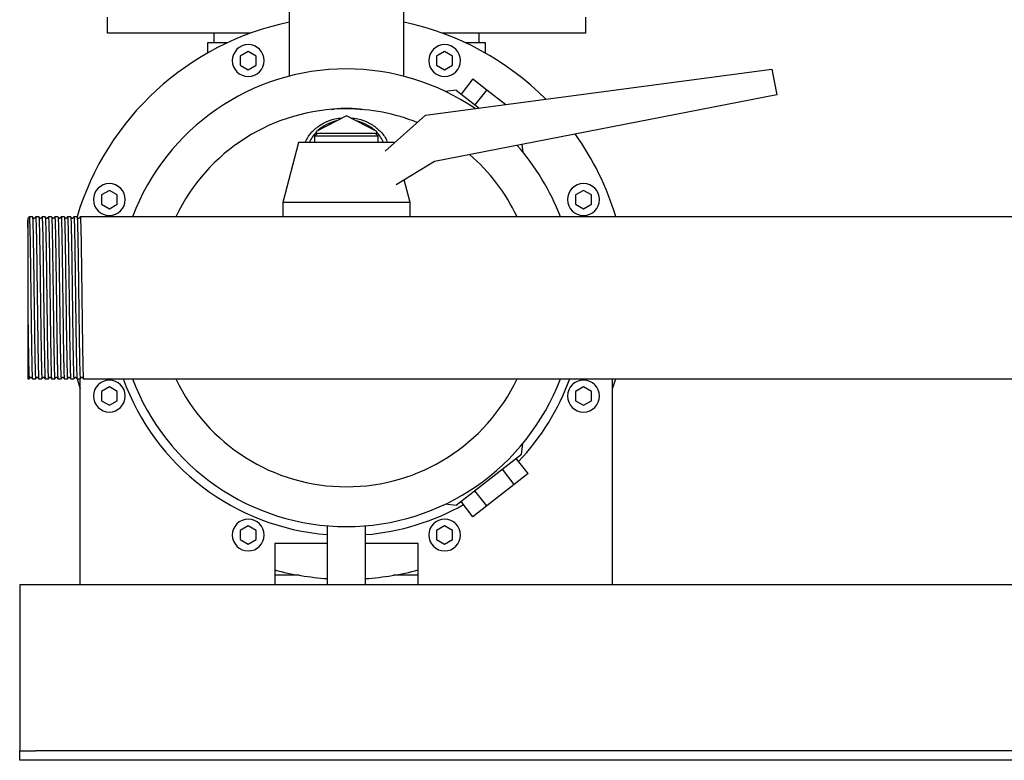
# Model space of a CAD drawing. Header units: millimetres. Extents: x 10 to 1871, y 6 to 886.
# Tile 3 of 8: x 1034 to 1342, y 6 to 239. Entities that reach past the tile are written whole.
import ezdxf

# ---------------------------------------------------------------- set-up
doc = ezdxf.new("R2010")
doc.units = ezdxf.units.MM

msp = doc.modelspace()

# ---------------------------------------------------------------- linework, layer by layer
at = {"color": 7, "linetype": 'Continuous', "lineweight": 25}
for p, q in [((1118.06, 251.37), (1118.06, 220.82)), ((1154.06, 220.82), (1154.06, 251.37)), ((1061.06, 234.37), (1061.06, 239.37)), ((1211.06, 239.37), (1211.06, 234.37)), ((1106.07, 234.37), (1061.06, 234.37)), ((1094.56, 231.37), (1094.56, 234.37)), ((1211.06, 234.37), (1166.04, 234.37)), ((1177.56, 234.37), (1177.56, 231.37)), ((1092.56, 228.15), (1092.56, 231.37)), ((1092.56, 231.37), (1095.56, 231.37)), ((1095.56, 231.37), (1098.8, 231.37)), ((1105.25, 228.62), (1102.75, 227.18)), ((1107.75, 227.18), (1105.25, 228.62)), ((1166.86, 228.62), (1164.36, 227.18)), ((1169.36, 227.18), (1166.86, 228.62)), ((1173.31, 231.37), (1176.56, 231.37)), ((1176.56, 231.37), (1179.56, 231.37)), ((1179.56, 231.37), (1179.56, 228.15)), ((1102.75, 227.18), (1102.75, 224.29)), ((1107.75, 224.29), (1107.75, 227.18)), ((1164.36, 227.18), (1164.36, 224.29)), ((1169.36, 224.29), (1169.36, 227.18)), ((1102.75, 224.29), (1105.25, 222.85)), ((1105.25, 222.85), (1107.75, 224.29)), ((1160.89, 208.61), (1269.5, 223.02)), ((1164.36, 224.29), (1166.86, 222.85)), ((1166.86, 222.85), (1169.36, 224.29)), ((1269.5, 223.02), (1271.06, 215.02)), ((1175.74, 219.98), (1172.05, 215.25)), ((1175.74, 219.98), (1180.06, 216.6)), ((1170.45, 216.5), (1167.04, 216.08)), ((1170.45, 216.5), (1177.7, 210.84)), ((1180.06, 216.6), (1176.37, 211.87)), ((1180.06, 216.6), (1186.03, 211.94)), ((1271.06, 215.02), (1163.7, 194.15)), ((1136.06, 208.46), (1126.56, 203.53)), ((1145.56, 203.53), (1136.06, 208.46)), ((1148.17, 197.37), (1160.89, 208.61)), ((1127.06, 203.02), (1126.06, 202.02)), ((1126.06, 202.02), (1126.06, 200.02)), ((1136.06, 202.02), (1126.06, 202.02)), ((1126.56, 203.53), (1126.56, 202.52)), ((1127.06, 203.02), (1136.06, 203.02)), ((1136.06, 203.02), (1145.06, 203.02)), ((1146.06, 202.02), (1136.06, 202.02)), ((1146.06, 202.02), (1145.06, 203.02)), ((1145.56, 202.52), (1145.56, 203.53)), ((1146.06, 200.02), (1146.06, 202.02)), ((1121.06, 200.02), (1116.06, 181.27)), ((1136.06, 200.02), (1121.06, 200.02)), ((1151.06, 200.02), (1136.06, 200.02)), ((1151.06, 200.02), (1151.06, 200.02)), ((1191.06, 199.47), (1191.35, 197.08)), ((1163.7, 194.15), (1151.66, 186.78)), ((1156.06, 181.27), (1154.17, 188.32)), ((1061.68, 185.06), (1059.18, 183.62)), ((1059.18, 183.62), (1059.18, 180.73)), ((1064.18, 183.62), (1061.68, 185.06)), ((1064.18, 180.73), (1064.18, 183.62)), ((1210.43, 185.06), (1207.93, 183.62)), ((1207.93, 183.62), (1207.93, 180.73)), ((1212.93, 183.62), (1210.43, 185.06)), ((1212.93, 180.73), (1212.93, 183.62)), ((1059.18, 180.73), (1061.68, 179.29)), ((1061.68, 179.29), (1064.18, 180.73)), ((1116.06, 181.27), (1116.06, 176.77)), ((1136.06, 181.27), (1116.06, 181.27)), ((1156.06, 181.27), (1136.06, 181.27)), ((1156.06, 176.77), (1156.06, 181.27)), ((1207.93, 180.73), (1210.43, 179.29)), ((1210.43, 179.29), (1212.93, 180.73)), ((1037.56, 176.76), (1036.56, 176.77)), ((1039.56, 176.76), (1038.56, 176.77)), ((1041.56, 176.76), (1040.56, 176.77)), ((1043.56, 176.76), (1042.56, 176.77)), ((1045.56, 176.76), (1044.56, 176.77)), ((1047.56, 176.76), (1046.56, 176.77)), ((1049.56, 176.76), (1048.56, 176.77)), ((1051.55, 176.77), (1050.56, 176.77)), ((1053.55, 176.77), (1052.55, 176.76)), ((1054.56, 176.77), (1053.55, 176.77)), ((1429.71, 176.77), (1054.56, 176.77)), ((1036.06, 151.25), (1036.06, 125.97)), ((1036.06, 125.97), (1036.55, 125.97)), ((1037.56, 125.97), (1038.55, 125.97)), ((1039.56, 125.97), (1040.55, 125.97)), ((1041.56, 125.97), (1042.55, 125.97)), ((1043.56, 125.97), (1044.55, 125.97)), ((1045.56, 125.97), (1046.55, 125.97)), ((1047.56, 125.97), (1048.56, 125.97)), ((1049.56, 125.97), (1050.56, 125.97)), ((1051.55, 125.97), (1052.56, 122.8)), ((1051.56, 125.97), (1052.56, 125.97)), ((1052.56, 61.37), (1052.56, 125.98)), ((1053.56, 125.97), (1826.06, 125.97)), ((1219.56, 122.8), (1220.57, 125.97)), ((1219.56, 61.37), (1219.56, 125.97)), ((1061.68, 123.45), (1059.18, 122)), ((1059.18, 122), (1059.18, 119.12)), ((1064.18, 122), (1061.68, 123.45)), ((1064.18, 119.12), (1064.18, 122)), ((1210.43, 123.45), (1207.93, 122)), ((1207.93, 122), (1207.93, 119.12)), ((1212.93, 122), (1210.43, 123.45)), ((1212.93, 119.12), (1212.93, 122)), ((1059.18, 119.12), (1061.68, 117.67)), ((1061.68, 117.67), (1064.18, 119.12)), ((1207.93, 119.12), (1210.43, 117.67)), ((1210.43, 117.67), (1212.93, 119.12)), ((1190.94, 102.24), (1191.35, 105.65)), ((1190.94, 102.24), (1170.45, 86.23)), ((1193.03, 96.26), (1189.34, 100.99)), ((1188.71, 92.88), (1185.01, 97.61)), ((1193.03, 96.26), (1188.71, 92.88)), ((1188.71, 92.88), (1180.06, 86.13)), ((1180.06, 86.13), (1176.37, 90.86)), ((1170.45, 86.23), (1167.04, 86.65)), ((1175.74, 82.75), (1172.05, 87.48)), ((1180.06, 86.13), (1175.74, 82.75)), ((1105.25, 79.88), (1102.75, 78.44)), ((1102.75, 78.44), (1102.75, 75.55)), ((1107.75, 78.44), (1105.25, 79.88)), ((1107.75, 75.55), (1107.75, 78.44)), ((1130.06, 79.87), (1130.06, 61.37)), ((1142.06, 61.37), (1142.06, 79.87)), ((1166.86, 79.88), (1164.36, 78.44)), ((1164.36, 78.44), (1164.36, 75.55)), ((1169.36, 78.44), (1166.86, 79.88)), ((1169.36, 75.55), (1169.36, 78.44)), ((1102.75, 75.55), (1105.25, 74.11)), ((1105.25, 74.11), (1107.75, 75.55)), ((1130.06, 74.37), (1113.56, 74.37)), ((1113.56, 74.37), (1113.56, 61.37)), ((1158.56, 74.37), (1142.06, 74.37)), ((1158.56, 61.37), (1158.56, 74.37)), ((1164.36, 75.55), (1166.86, 74.11)), ((1166.86, 74.11), (1169.36, 75.55)), ((1121.25, 64.37), (1113.56, 64.37)), ((1158.56, 64.37), (1150.86, 64.37)), ((1052.56, 61.37), (1033.56, 61.37)), ((1033.56, 61.37), (1033.56, 56.37)), ((1113.56, 61.37), (1052.56, 61.37)), ((1130.06, 61.37), (1113.56, 61.37)), ((1136.06, 61.37), (1130.06, 61.37)), ((1142.06, 61.37), (1136.06, 61.37)), ((1158.56, 61.37), (1142.06, 61.37)), ((1219.56, 61.37), (1158.56, 61.37)), ((1352.56, 61.37), (1219.56, 61.37)), ((1033.56, 56.37), (1033.56, 11.37)), ((1033.56, 11.37), (1033.56, 9.37)), ((1033.56, 6.37), (1033.56, 9.37)), ((1033.56, 9.37), (1038.56, 9.37)), ((1833.56, 9.37), (1038.56, 9.37)), ((1038.56, 6.37), (1033.56, 6.37)), ((1833.56, 6.37), (1038.56, 6.37))]:
    msp.add_line(p, q, dxfattribs=at)
for centre, radius, start, end in [((1136.07, 151.37), 88.25, 101.779, 163.2747), ((1136.06, 151.37), 88.25, 44.8556, 78.231), ((1105.25, 225.74), 5, 90, 270), ((1105.25, 225.74), 5, 270, 90), ((1166.86, 225.74), 5, 90, 270), ((1166.86, 225.74), 5, 270, 90), ((1136.06, 151.37), 71.75, 90, 159.2674), ((1136.06, 151.37), 71.75, 55.7432, 90), ((1136.06, 151.37), 59.25, 90, 154.6154), ((1136.06, 151.37), 59.25, 67.9775, 90), ((1135.77, 194.28), 12.88, 102.5938, 132.2575), ((1136.34, 194.28), 12.88, 47.7425, 77.4062), ((1134.62, 195.57), 11.15, 136.3275, 156.4956), ((1137.49, 195.57), 11.15, 23.5044, 43.6725), ((1136.06, 151.37), 88.25, 16.7274, 35.589), ((1136.06, 151.37), 71.75, 20.7326, 41.7835), ((1136.06, 151.37), 59.25, 25.3846, 49.2993), ((1061.68, 182.17), 5, 90, 270), ((1061.68, 182.17), 5, 270, 90), ((1210.43, 182.17), 5, 90, 270), ((1210.43, 182.17), 5, 270, 90), ((1061.68, 120.56), 5, 90, 270), ((1061.68, 120.56), 5, 270, 90), ((1136.06, 151.37), 74.5, 199.9341, 265.3806), ((1136.06, 151.37), 71.75, 200.7326, 270), ((1136.06, 151.37), 59.25, 205.3846, 270), ((1136.06, 151.37), 59.25, 270, 334.6154), ((1136.06, 151.37), 71.75, 270, 339.2674), ((1136.06, 151.37), 74.5, 316.4672, 340.0659), ((1210.43, 120.56), 5, 90, 270), ((1210.43, 120.56), 5, 270, 90), ((1136.06, 151.37), 74.5, 274.6194, 299.5328), ((1105.25, 76.99), 5, 90, 270), ((1105.25, 76.99), 5, 270, 90), ((1166.86, 76.99), 5, 90, 270), ((1166.86, 76.99), 5, 270, 90), ((1136.06, 151.37), 88.25, 255.2289, 266.1015), ((1136.06, 151.37), 88.25, 273.8985, 284.7711)]:
    msp.add_arc(centre, radius, start, end, dxfattribs=at)
for points, knots in [([(1131.26, 210.42), (1132.84, 210.7), (1134.45, 210.85), (1137.66, 210.85), (1139.27, 210.7), (1140.86, 210.42)], [0, 0, 0, 0, 0.5, 0.5, 1, 1, 1, 1]), ([(1123.18, 200.02), (1123.41, 200.58), (1124.06, 202.16), (1126.08, 204.36), (1128.98, 206.36), (1131.98, 207.56), (1133.97, 207.72), (1134.75, 207.78)], [0, 0, 0, 0, 0.130523, 0.369658, 0.608909, 0.847887, 1, 1, 1, 1]), ([(1137.36, 207.78), (1138.14, 207.72), (1140.13, 207.56), (1143.13, 206.36), (1146.03, 204.36), (1148.05, 202.17), (1148.7, 200.58), (1148.93, 200.02)], [0, 0, 0, 0, 0.152384, 0.391491, 0.630505, 0.869028, 1, 1, 1, 1]), ([(1036.06, 173.31), (1036.08, 174.07), (1036.13, 175.58), (1036.18, 176.41), (1036.21, 176.26), (1036.21, 176.32)], [0, 0, 0, 0, 0.466861, 0.931559, 1, 1, 1, 1]), ([(1036.06, 176.22), (1036.06, 176.18), (1036.06, 176.11), (1036.06, 175.54), (1036.06, 174.65), (1036.06, 173.75), (1036.06, 173.31)], [0, 0, 0, 0, 0.224868, 0.483345, 0.740483, 1, 1, 1, 1]), ([(1036.55, 176.76), (1036.49, 176.69), (1036.38, 176.54), (1036.27, 176.39), (1036.21, 176.32)], [0, 0, 0, 0, 0.5, 1, 1, 1, 1]), ([(1036.55, 176.76), (1036.55, 176.74), (1036.58, 176.93), (1036.62, 176.37), (1036.68, 175), (1036.75, 172.61), (1036.81, 169.44), (1036.87, 165.57), (1036.93, 161.15), (1036.99, 156.35), (1037.04, 153.04), (1037.06, 151.37)], [0, 0, 0, 0, 0.010034, 0.133252, 0.257909, 0.381604, 0.504404, 0.628964, 0.753042, 0.875633, 1, 1, 1, 1]), ([(1037.9, 176.32), (1037.84, 176.39), (1037.73, 176.54), (1037.62, 176.69), (1037.56, 176.76)], [0, 0, 0, 0, 0.5, 1, 1, 1, 1]), ([(1037.56, 176.76), (1037.58, 176.64), (1037.62, 176.45), (1037.68, 174.97), (1037.74, 172.62), (1037.8, 169.44), (1037.87, 165.57), (1037.93, 161.15), (1037.99, 156.35), (1038.03, 153.04), (1038.05, 151.37)], [0, 0, 0, 0, 0.115499, 0.24271, 0.368937, 0.494253, 0.621365, 0.747984, 0.873086, 1, 1, 1, 1]), ([(1038.21, 176.32), (1038.16, 176.28), (1038.06, 176.2), (1037.95, 176.28), (1037.9, 176.32)], [0, 0, 0, 0, 0.5000003, 1, 1, 1, 1]), ([(1038.55, 176.76), (1038.49, 176.69), (1038.38, 176.54), (1038.27, 176.39), (1038.21, 176.32)], [0, 0, 0, 0, 0.5, 1, 1, 1, 1]), ([(1038.55, 176.76), (1038.55, 176.74), (1038.58, 176.93), (1038.62, 176.37), (1038.68, 175), (1038.75, 172.61), (1038.81, 169.44), (1038.87, 165.57), (1038.93, 161.15), (1038.99, 156.35), (1039.04, 153.04), (1039.06, 151.37)], [0, 0, 0, 0, 0.010039, 0.133256, 0.257913, 0.381607, 0.504407, 0.628966, 0.753043, 0.875634, 1, 1, 1, 1]), ([(1039.9, 176.32), (1039.84, 176.39), (1039.73, 176.54), (1039.62, 176.69), (1039.56, 176.76)], [0, 0, 0, 0, 0.5, 1, 1, 1, 1]), ([(1039.56, 176.76), (1039.58, 176.64), (1039.62, 176.45), (1039.68, 174.97), (1039.74, 172.62), (1039.8, 169.44), (1039.87, 165.57), (1039.93, 161.15), (1039.99, 156.35), (1040.03, 153.04), (1040.05, 151.37)], [0, 0, 0, 0, 0.115492, 0.242704, 0.368933, 0.494249, 0.621362, 0.747982, 0.873085, 1, 1, 1, 1]), ([(1040.21, 176.32), (1040.16, 176.28), (1040.06, 176.2), (1039.95, 176.28), (1039.9, 176.32)], [0, 0, 0, 0, 0.5, 1, 1, 1, 1]), ([(1040.55, 176.76), (1040.49, 176.69), (1040.38, 176.54), (1040.27, 176.39), (1040.21, 176.32)], [0, 0, 0, 0, 0.5, 1, 1, 1, 1]), ([(1040.55, 176.76), (1040.55, 176.74), (1040.58, 176.93), (1040.62, 176.37), (1040.68, 175), (1040.75, 172.61), (1040.81, 169.44), (1040.87, 165.57), (1040.93, 161.15), (1040.99, 156.35), (1041.04, 153.04), (1041.06, 151.37)], [0, 0, 0, 0, 0.010054, 0.13327, 0.257924, 0.381616, 0.504414, 0.628972, 0.753047, 0.875636, 1, 1, 1, 1]), ([(1041.9, 176.32), (1041.84, 176.39), (1041.73, 176.54), (1041.62, 176.69), (1041.56, 176.76)], [0, 0, 0, 0, 0.5, 1, 1, 1, 1]), ([(1041.56, 176.76), (1041.58, 176.64), (1041.62, 176.45), (1041.68, 174.97), (1041.74, 172.62), (1041.8, 169.44), (1041.87, 165.57), (1041.93, 161.15), (1041.99, 156.35), (1042.03, 153.04), (1042.05, 151.37)], [0, 0, 0, 0, 0.1154783, 0.2426917, 0.3689225, 0.4942413, 0.6213558, 0.7479778, 0.873083, 1, 1, 1, 1]), ([(1042.21, 176.32), (1042.16, 176.28), (1042.06, 176.2), (1041.95, 176.28), (1041.9, 176.32)], [0, 0, 0, 0, 0.5000002, 1, 1, 1, 1]), ([(1042.55, 176.76), (1042.5, 176.69), (1042.38, 176.54), (1042.27, 176.39), (1042.21, 176.32)], [0, 0, 0, 0, 0.5, 1, 1, 1, 1]), ([(1042.55, 176.76), (1042.55, 176.74), (1042.58, 176.93), (1042.62, 176.37), (1042.68, 175), (1042.75, 172.61), (1042.81, 169.44), (1042.87, 165.57), (1042.93, 161.15), (1042.99, 156.35), (1043.04, 153.04), (1043.06, 151.37)], [0, 0, 0, 0, 0.010016, 0.133237, 0.257896, 0.381593, 0.504395, 0.628958, 0.753038, 0.875631, 1, 1, 1, 1]), ([(1043.9, 176.32), (1043.84, 176.39), (1043.73, 176.54), (1043.62, 176.69), (1043.56, 176.76)], [0, 0, 0, 0, 0.5, 1, 1, 1, 1]), ([(1043.56, 176.76), (1043.58, 176.64), (1043.62, 176.45), (1043.68, 174.97), (1043.74, 172.62), (1043.8, 169.44), (1043.87, 165.57), (1043.93, 161.15), (1043.99, 156.35), (1044.03, 153.04), (1044.05, 151.37)], [0, 0, 0, 0, 0.115506, 0.242716, 0.368943, 0.494257, 0.621368, 0.747986, 0.873087, 1, 1, 1, 1]), ([(1044.21, 176.32), (1044.16, 176.28), (1044.06, 176.2), (1043.95, 176.28), (1043.9, 176.32)], [0, 0, 0, 0, 0.5, 1, 1, 1, 1]), ([(1044.55, 176.76), (1044.49, 176.69), (1044.38, 176.54), (1044.27, 176.39), (1044.21, 176.32)], [0, 0, 0, 0, 0.5, 1, 1, 1, 1]), ([(1044.55, 176.76), (1044.55, 176.74), (1044.58, 176.93), (1044.62, 176.37), (1044.68, 175), (1044.75, 172.61), (1044.81, 169.44), (1044.87, 165.57), (1044.93, 161.15), (1044.99, 156.35), (1045.04, 153.04), (1045.06, 151.37)], [0, 0, 0, 0, 0.010033, 0.133252, 0.257909, 0.381603, 0.504404, 0.628964, 0.753042, 0.875633, 1, 1, 1, 1]), ([(1045.9, 176.32), (1045.84, 176.39), (1045.73, 176.54), (1045.62, 176.69), (1045.56, 176.76)], [0, 0, 0, 0, 0.5, 1, 1, 1, 1]), ([(1045.56, 176.76), (1045.58, 176.64), (1045.62, 176.45), (1045.68, 174.97), (1045.74, 172.62), (1045.8, 169.44), (1045.87, 165.57), (1045.93, 161.15), (1045.99, 156.35), (1046.03, 153.04), (1046.05, 151.37)], [0, 0, 0, 0, 0.115499, 0.242709, 0.368937, 0.494253, 0.621365, 0.747984, 0.873086, 1, 1, 1, 1]), ([(1046.21, 176.32), (1046.16, 176.28), (1046.06, 176.2), (1045.95, 176.28), (1045.9, 176.32)], [0, 0, 0, 0, 0.5000001, 1, 1, 1, 1]), ([(1046.55, 176.76), (1046.49, 176.69), (1046.38, 176.54), (1046.27, 176.39), (1046.21, 176.32)], [0, 0, 0, 0, 0.5, 1, 1, 1, 1]), ([(1046.55, 176.76), (1046.55, 176.74), (1046.58, 176.93), (1046.62, 176.37), (1046.68, 175), (1046.75, 172.61), (1046.81, 169.44), (1046.87, 165.57), (1046.93, 161.15), (1046.99, 156.35), (1047.04, 153.04), (1047.06, 151.37)], [0, 0, 0, 0, 0.010038, 0.133256, 0.257912, 0.381606, 0.504406, 0.628966, 0.753043, 0.875634, 1, 1, 1, 1]), ([(1047.9, 176.32), (1047.84, 176.39), (1047.73, 176.54), (1047.62, 176.69), (1047.56, 176.76)], [0, 0, 0, 0, 0.5, 1, 1, 1, 1]), ([(1047.56, 176.76), (1047.58, 176.64), (1047.62, 176.45), (1047.68, 174.97), (1047.74, 172.62), (1047.8, 169.44), (1047.87, 165.57), (1047.93, 161.15), (1047.99, 156.35), (1048.03, 153.04), (1048.05, 151.37)], [0, 0, 0, 0, 0.115489, 0.242701, 0.368931, 0.494248, 0.621361, 0.747981, 0.873085, 1, 1, 1, 1]), ([(1048.21, 176.32), (1048.16, 176.28), (1048.06, 176.2), (1047.95, 176.28), (1047.9, 176.32)], [0, 0, 0, 0, 0.5, 1, 1, 1, 1]), ([(1048.55, 176.76), (1048.49, 176.69), (1048.38, 176.54), (1048.27, 176.39), (1048.21, 176.32)], [0, 0, 0, 0, 0.5, 1, 1, 1, 1]), ([(1048.55, 176.76), (1048.55, 176.74), (1048.58, 176.93), (1048.62, 176.37), (1048.68, 175), (1048.75, 172.61), (1048.81, 169.44), (1048.87, 165.57), (1048.93, 161.15), (1048.99, 156.35), (1049.04, 153.04), (1049.06, 151.37)], [0, 0, 0, 0, 0.010053, 0.133269, 0.257923, 0.381615, 0.504414, 0.628971, 0.753047, 0.875636, 1, 1, 1, 1]), ([(1049.9, 176.32), (1049.84, 176.39), (1049.73, 176.54), (1049.62, 176.69), (1049.56, 176.76)], [0, 0, 0, 0, 0.5, 1, 1, 1, 1]), ([(1049.56, 176.76), (1049.58, 176.64), (1049.62, 176.45), (1049.68, 174.97), (1049.74, 172.62), (1049.8, 169.44), (1049.87, 165.57), (1049.93, 161.15), (1049.99, 156.35), (1050.03, 153.04), (1050.05, 151.37)], [0, 0, 0, 0, 0.1155194, 0.2427269, 0.3689519, 0.4942649, 0.6213734, 0.7479896, 0.8730889, 1, 1, 1, 1]), ([(1050.21, 176.32), (1050.16, 176.28), (1050.06, 176.2), (1049.95, 176.28), (1049.9, 176.32)], [0, 0, 0, 0, 0.5, 1, 1, 1, 1]), ([(1050.55, 176.76), (1050.5, 176.69), (1050.38, 176.54), (1050.27, 176.39), (1050.21, 176.32)], [0, 0, 0, 0, 0.5, 1, 1, 1, 1]), ([(1050.55, 176.76), (1050.55, 176.74), (1050.58, 176.93), (1050.62, 176.37), (1050.68, 175), (1050.75, 172.61), (1050.81, 169.44), (1050.87, 165.57), (1050.93, 161.15), (1050.99, 156.35), (1051.04, 153.04), (1051.06, 151.37)], [0, 0, 0, 0, 0.010015, 0.133236, 0.257895, 0.381592, 0.504395, 0.628957, 0.753037, 0.875631, 1, 1, 1, 1]), ([(1051.9, 176.32), (1051.84, 176.39), (1051.73, 176.54), (1051.62, 176.69), (1051.56, 176.76)], [0, 0, 0, 0, 0.5, 1, 1, 1, 1]), ([(1051.56, 176.76), (1051.58, 176.64), (1051.62, 176.45), (1051.68, 174.97), (1051.74, 172.62), (1051.8, 169.44), (1051.87, 165.57), (1051.93, 161.15), (1051.99, 156.35), (1052.03, 153.04), (1052.05, 151.37)], [0, 0, 0, 0, 0.1155039, 0.2427136, 0.3689408, 0.494256, 0.6213667, 0.7479851, 0.8730866, 1, 1, 1, 1]), ([(1052.21, 176.32), (1052.16, 176.28), (1052.06, 176.2), (1051.95, 176.28), (1051.9, 176.32)], [0, 0, 0, 0, 0.5, 1, 1, 1, 1]), ([(1052.55, 176.76), (1052.49, 176.69), (1052.38, 176.54), (1052.27, 176.39), (1052.21, 176.32)], [0, 0, 0, 0, 0.5, 1, 1, 1, 1]), ([(1052.55, 176.76), (1052.55, 176.74), (1052.58, 176.93), (1052.62, 176.37), (1052.68, 175), (1052.75, 172.61), (1052.81, 169.44), (1052.87, 165.57), (1052.93, 161.15), (1052.99, 156.35), (1053.04, 153.04), (1053.06, 151.37)], [0, 0, 0, 0, 0.010032, 0.133251, 0.257908, 0.381603, 0.504404, 0.628964, 0.753042, 0.875633, 1, 1, 1, 1]), ([(1036.06, 173.31), (1036.06, 173.23), (1036.06, 173.08), (1036.06, 172.84), (1036.06, 172.59), (1036.06, 172.34), (1036.06, 172.08), (1036.06, 171.81), (1036.06, 171.32), (1036.06, 170.54), (1036.06, 169.47), (1036.06, 168.25), (1036.06, 166.81), (1036.06, 165.39), (1036.06, 163.93), (1036.06, 162.65), (1036.06, 161.12), (1036.06, 159.58), (1036.06, 158.39), (1036.06, 157.6), (1036.06, 157.2), (1036.06, 156.73), (1036.06, 156.17), (1036.06, 155.55), (1036.06, 154.84), (1036.06, 154.05), (1036.06, 153.19), (1036.06, 152.25), (1036.06, 151.59), (1036.06, 151.25)], [0, 0, 0, 0, 0.018134, 0.036183, 0.054142, 0.07201, 0.089783, 0.107459, 0.125036, 0.184557, 0.249975, 0.305819, 0.374917, 0.462262, 0.499826, 0.56658, 0.624795, 0.686793, 0.749784, 0.762323, 0.777597, 0.795623, 0.816416, 0.839994, 0.866371, 0.895558, 0.927561, 0.962379, 1, 1, 1, 1]), ([(1037.06, 151.37), (1037.08, 149.69), (1037.1, 148.01), (1037.13, 145.57), (1037.14, 144.77), (1037.16, 143.59), (1037.16, 143.21), (1037.17, 142.43), (1037.18, 142.05), (1037.2, 140.14), (1037.22, 138.65), (1037.27, 135.87), (1037.29, 134.56), (1037.32, 132.8), (1037.33, 132.24), (1037.35, 131.2), (1037.36, 130.71), (1037.39, 129.34), (1037.41, 128.55), (1037.45, 127.26), (1037.47, 126.77), (1037.52, 126.13), (1037.54, 125.97), (1037.56, 125.97)], [0, 0, 0, 0, 0.125, 0.125, 0.1875, 0.1875, 0.21875, 0.21875, 0.25, 0.25, 0.375, 0.375, 0.5, 0.5, 0.5625, 0.5625, 0.625, 0.625, 0.75, 0.75, 0.875, 0.875, 1, 1, 1, 1]), ([(1038.05, 151.37), (1038.08, 149.7), (1038.12, 146.38), (1038.18, 141.59), (1038.24, 137.16), (1038.31, 133.29), (1038.37, 130.12), (1038.43, 127.73), (1038.49, 126.36), (1038.54, 125.8), (1038.56, 125.99), (1038.56, 125.97)], [0, 0, 0, 0, 0.1243661, 0.2469568, 0.3710339, 0.4955935, 0.6183935, 0.7420872, 0.8667438, 0.9899616, 1, 1, 1, 1]), ([(1039.06, 151.37), (1039.08, 149.69), (1039.1, 148.01), (1039.13, 145.57), (1039.14, 144.77), (1039.16, 143.59), (1039.16, 143.21), (1039.17, 142.43), (1039.18, 142.05), (1039.2, 140.14), (1039.22, 138.65), (1039.27, 135.87), (1039.29, 134.56), (1039.32, 132.8), (1039.33, 132.24), (1039.35, 131.2), (1039.36, 130.71), (1039.39, 129.34), (1039.41, 128.55), (1039.45, 127.26), (1039.47, 126.77), (1039.52, 126.13), (1039.54, 125.97), (1039.56, 125.97)], [0, 0, 0, 0, 0.125, 0.125, 0.1875, 0.1875, 0.21875, 0.21875, 0.25, 0.25, 0.375, 0.375, 0.5, 0.5, 0.5625, 0.5625, 0.625, 0.625, 0.75, 0.75, 0.875, 0.875, 1, 1, 1, 1]), ([(1040.05, 151.37), (1040.08, 149.7), (1040.12, 146.38), (1040.18, 141.59), (1040.24, 137.16), (1040.31, 133.29), (1040.37, 130.12), (1040.43, 127.73), (1040.49, 126.36), (1040.54, 125.8), (1040.56, 125.99), (1040.56, 125.97)], [0, 0, 0, 0, 0.124364, 0.246953, 0.371028, 0.495586, 0.618384, 0.742076, 0.866731, 0.989947, 1, 1, 1, 1]), ([(1041.06, 151.37), (1041.08, 149.69), (1041.1, 148.01), (1041.13, 145.57), (1041.14, 144.77), (1041.16, 143.59), (1041.16, 143.21), (1041.17, 142.43), (1041.18, 142.05), (1041.2, 140.14), (1041.22, 138.65), (1041.27, 135.87), (1041.29, 134.56), (1041.32, 132.8), (1041.33, 132.24), (1041.35, 131.2), (1041.36, 130.71), (1041.39, 129.34), (1041.41, 128.55), (1041.45, 127.26), (1041.47, 126.77), (1041.52, 126.13), (1041.54, 125.97), (1041.56, 125.97)], [0, 0, 0, 0, 0.125, 0.125, 0.1875, 0.1875, 0.21875, 0.21875, 0.25, 0.25, 0.375, 0.375, 0.5, 0.5, 0.5625, 0.5625, 0.625, 0.625, 0.75, 0.75, 0.875, 0.875, 1, 1, 1, 1]), ([(1042.05, 151.37), (1042.08, 149.7), (1042.12, 146.38), (1042.18, 141.59), (1042.24, 137.16), (1042.31, 133.29), (1042.37, 130.12), (1042.43, 127.73), (1042.49, 126.36), (1042.54, 125.8), (1042.56, 125.99), (1042.56, 125.97)], [0, 0, 0, 0, 0.124368, 0.246961, 0.371041, 0.495602, 0.618405, 0.742101, 0.866759, 0.989979, 1, 1, 1, 1]), ([(1043.06, 151.37), (1043.08, 149.69), (1043.1, 148.01), (1043.13, 145.57), (1043.14, 144.77), (1043.16, 143.59), (1043.16, 143.21), (1043.17, 142.43), (1043.18, 142.05), (1043.2, 140.14), (1043.22, 138.65), (1043.27, 135.87), (1043.29, 134.56), (1043.32, 132.8), (1043.33, 132.24), (1043.35, 131.2), (1043.36, 130.71), (1043.39, 129.34), (1043.41, 128.55), (1043.45, 127.26), (1043.47, 126.77), (1043.52, 126.13), (1043.54, 125.97), (1043.56, 125.97)], [0, 0, 0, 0, 0.125, 0.125, 0.1875, 0.1875, 0.21875, 0.21875, 0.25, 0.25, 0.375, 0.375, 0.5, 0.5, 0.5625, 0.5625, 0.625, 0.625, 0.75, 0.75, 0.875, 0.875, 1, 1, 1, 1]), ([(1044.05, 151.37), (1044.08, 149.7), (1044.12, 146.38), (1044.18, 141.59), (1044.24, 137.16), (1044.31, 133.29), (1044.37, 130.12), (1044.43, 127.73), (1044.49, 126.36), (1044.54, 125.8), (1044.56, 125.99), (1044.56, 125.97)], [0, 0, 0, 0, 0.124366, 0.246957, 0.371035, 0.495595, 0.618395, 0.742089, 0.866746, 0.989964, 1, 1, 1, 1]), ([(1045.06, 151.37), (1045.08, 149.69), (1045.1, 148.01), (1045.13, 145.57), (1045.14, 144.77), (1045.16, 143.59), (1045.16, 143.21), (1045.17, 142.43), (1045.18, 142.05), (1045.2, 140.14), (1045.22, 138.65), (1045.27, 135.87), (1045.29, 134.56), (1045.32, 132.8), (1045.33, 132.24), (1045.35, 131.2), (1045.36, 130.71), (1045.39, 129.34), (1045.41, 128.55), (1045.45, 127.26), (1045.47, 126.77), (1045.52, 126.13), (1045.54, 125.97), (1045.56, 125.97)], [0, 0, 0, 0, 0.125, 0.125, 0.1875, 0.1875, 0.21875, 0.21875, 0.25, 0.25, 0.375, 0.375, 0.5, 0.5, 0.5625, 0.5625, 0.625, 0.625, 0.75, 0.75, 0.875, 0.875, 1, 1, 1, 1]), ([(1046.05, 151.37), (1046.08, 149.7), (1046.12, 146.38), (1046.18, 141.59), (1046.24, 137.16), (1046.31, 133.29), (1046.37, 130.12), (1046.43, 127.73), (1046.49, 126.36), (1046.54, 125.8), (1046.56, 125.99), (1046.56, 126.01)], [0, 0, 0, 0, 0.1243659, 0.2469563, 0.3710331, 0.4955925, 0.6183922, 0.7420857, 0.866742, 0.9899596, 1, 1, 1, 1]), ([(1047.06, 151.37), (1047.08, 149.69), (1047.1, 148.01), (1047.13, 145.57), (1047.14, 144.77), (1047.16, 143.59), (1047.16, 143.21), (1047.17, 142.43), (1047.18, 142.05), (1047.2, 140.14), (1047.22, 138.65), (1047.27, 135.87), (1047.29, 134.56), (1047.32, 132.8), (1047.33, 132.24), (1047.35, 131.2), (1047.36, 130.71), (1047.39, 129.34), (1047.41, 128.55), (1047.45, 127.26), (1047.47, 126.77), (1047.52, 126.13), (1047.54, 125.97), (1047.56, 125.97)], [0, 0, 0, 0, 0.125, 0.125, 0.1875, 0.1875, 0.21875, 0.21875, 0.25, 0.25, 0.375, 0.375, 0.5, 0.5, 0.5625, 0.5625, 0.625, 0.625, 0.75, 0.75, 0.875, 0.875, 1, 1, 1, 1]), ([(1048.05, 151.37), (1048.08, 149.7), (1048.12, 146.38), (1048.18, 141.59), (1048.24, 137.16), (1048.31, 133.29), (1048.37, 130.12), (1048.43, 127.73), (1048.49, 126.36), (1048.54, 125.8), (1048.56, 125.99), (1048.56, 125.97)], [0, 0, 0, 0, 0.124364, 0.246952, 0.371027, 0.495584, 0.618382, 0.742074, 0.866728, 0.989944, 1, 1, 1, 1]), ([(1049.06, 151.37), (1049.08, 149.69), (1049.1, 148.01), (1049.13, 145.57), (1049.14, 144.77), (1049.16, 143.59), (1049.16, 143.21), (1049.17, 142.43), (1049.18, 142.05), (1049.2, 140.14), (1049.22, 138.65), (1049.27, 135.87), (1049.29, 134.56), (1049.32, 132.8), (1049.33, 132.24), (1049.35, 131.2), (1049.36, 130.71), (1049.39, 129.34), (1049.41, 128.55), (1049.45, 127.26), (1049.47, 126.77), (1049.52, 126.13), (1049.54, 125.97), (1049.56, 125.97)], [0, 0, 0, 0, 0.125, 0.125, 0.1875, 0.1875, 0.21875, 0.21875, 0.25, 0.25, 0.375, 0.375, 0.5, 0.5, 0.5625, 0.5625, 0.625, 0.625, 0.75, 0.75, 0.875, 0.875, 1, 1, 1, 1]), ([(1050.05, 151.37), (1050.08, 149.7), (1050.12, 146.38), (1050.18, 141.59), (1050.24, 137.16), (1050.31, 133.29), (1050.37, 130.12), (1050.43, 127.73), (1050.49, 126.36), (1050.54, 125.8), (1050.56, 125.99), (1050.56, 125.97)], [0, 0, 0, 0, 0.124368, 0.24696, 0.371039, 0.495601, 0.618402, 0.742098, 0.866756, 0.989976, 1, 1, 1, 1]), ([(1051.06, 151.37), (1051.08, 149.69), (1051.1, 148.01), (1051.13, 145.57), (1051.14, 144.77), (1051.16, 143.59), (1051.16, 143.21), (1051.17, 142.43), (1051.18, 142.05), (1051.2, 140.14), (1051.22, 138.65), (1051.27, 135.87), (1051.29, 134.56), (1051.32, 132.8), (1051.33, 132.24), (1051.35, 131.2), (1051.36, 130.71), (1051.39, 129.34), (1051.41, 128.55), (1051.45, 127.26), (1051.47, 126.77), (1051.52, 126.13), (1051.54, 125.97), (1051.56, 125.97)], [0, 0, 0, 0, 0.125, 0.125, 0.1875, 0.1875, 0.21875, 0.21875, 0.25, 0.25, 0.375, 0.375, 0.5, 0.5, 0.5625, 0.5625, 0.625, 0.625, 0.75, 0.75, 0.875, 0.875, 1, 1, 1, 1]), ([(1052.05, 151.37), (1052.08, 149.7), (1052.12, 146.38), (1052.18, 141.59), (1052.24, 137.16), (1052.31, 133.29), (1052.37, 130.12), (1052.43, 127.73), (1052.49, 126.36), (1052.54, 125.8), (1052.56, 125.99), (1052.56, 125.98)], [0, 0, 0, 0, 0.1243663, 0.2469572, 0.3710344, 0.4955942, 0.6183944, 0.7420884, 0.8667451, 0.9899631, 1, 1, 1, 1]), ([(1053.06, 151.37), (1053.08, 149.69), (1053.1, 148.01), (1053.13, 145.57), (1053.14, 144.77), (1053.16, 143.59), (1053.16, 143.21), (1053.17, 142.43), (1053.18, 142.05), (1053.2, 140.14), (1053.22, 138.65), (1053.27, 135.87), (1053.29, 134.56), (1053.32, 132.8), (1053.33, 132.24), (1053.35, 131.2), (1053.36, 130.71), (1053.39, 129.34), (1053.41, 128.55), (1053.45, 127.26), (1053.47, 126.77), (1053.52, 126.13), (1053.54, 125.97), (1053.56, 125.97)], [0, 0, 0, 0, 0.125, 0.125, 0.1875, 0.1875, 0.21875, 0.21875, 0.25, 0.25, 0.375, 0.375, 0.5, 0.5, 0.5625, 0.5625, 0.625, 0.625, 0.75, 0.75, 0.875, 0.875, 1, 1, 1, 1]), ([(1036.06, 151.25), (1036.08, 149.58), (1036.12, 146.27), (1036.18, 141.49), (1036.24, 137.09), (1036.31, 133.23), (1036.37, 130.07), (1036.43, 127.7), (1036.49, 126.35), (1036.54, 125.8), (1036.56, 125.99), (1036.56, 125.97)], [0, 0, 0, 0, 0.1245189, 0.2472761, 0.3715653, 0.496292, 0.6192439, 0.7431492, 0.8679829, 0.9913477, 1, 1, 1, 1]), ([(1036.56, 125.97), (1036.62, 126.04), (1036.73, 126.19), (1036.84, 126.34), (1036.9, 126.42)], [0, 0, 0, 0, 0.5, 1, 1, 1, 1]), ([(1036.9, 126.42), (1036.95, 126.45), (1037.06, 126.53), (1037.16, 126.45), (1037.21, 126.42)], [0, 0, 0, 0, 0.5, 1, 1, 1, 1]), ([(1037.21, 126.42), (1037.27, 126.34), (1037.38, 126.19), (1037.49, 126.04), (1037.55, 125.97)], [0, 0, 0, 0, 0.5, 1, 1, 1, 1]), ([(1038.56, 125.97), (1038.62, 126.04), (1038.73, 126.19), (1038.84, 126.34), (1038.9, 126.42)], [0, 0, 0, 0, 0.5, 1, 1, 1, 1]), ([(1038.9, 126.42), (1038.95, 126.45), (1039.06, 126.53), (1039.16, 126.45), (1039.21, 126.42)], [0, 0, 0, 0, 0.5, 1, 1, 1, 1]), ([(1039.21, 126.42), (1039.27, 126.34), (1039.38, 126.19), (1039.49, 126.04), (1039.55, 125.97)], [0, 0, 0, 0, 0.5, 1, 1, 1, 1]), ([(1040.56, 125.97), (1040.62, 126.04), (1040.73, 126.19), (1040.84, 126.34), (1040.9, 126.42)], [0, 0, 0, 0, 0.5, 1, 1, 1, 1]), ([(1040.9, 126.42), (1040.95, 126.45), (1041.06, 126.53), (1041.16, 126.45), (1041.21, 126.42)], [0, 0, 0, 0, 0.5, 1, 1, 1, 1]), ([(1041.21, 126.42), (1041.27, 126.34), (1041.38, 126.19), (1041.49, 126.04), (1041.55, 125.97)], [0, 0, 0, 0, 0.5, 1, 1, 1, 1]), ([(1042.56, 125.97), (1042.62, 126.04), (1042.73, 126.19), (1042.84, 126.34), (1042.9, 126.42)], [0, 0, 0, 0, 0.5, 1, 1, 1, 1]), ([(1042.9, 126.42), (1042.95, 126.45), (1043.06, 126.53), (1043.16, 126.45), (1043.21, 126.42)], [0, 0, 0, 0, 0.5, 1, 1, 1, 1]), ([(1043.21, 126.42), (1043.27, 126.34), (1043.38, 126.19), (1043.49, 126.04), (1043.55, 125.97)], [0, 0, 0, 0, 0.5, 1, 1, 1, 1]), ([(1044.56, 125.97), (1044.62, 126.04), (1044.73, 126.19), (1044.84, 126.34), (1044.9, 126.42)], [0, 0, 0, 0, 0.5, 1, 1, 1, 1]), ([(1044.9, 126.42), (1044.95, 126.45), (1045.06, 126.53), (1045.16, 126.45), (1045.21, 126.42)], [0, 0, 0, 0, 0.5, 1, 1, 1, 1]), ([(1045.21, 126.42), (1045.27, 126.34), (1045.38, 126.19), (1045.49, 126.04), (1045.55, 125.97)], [0, 0, 0, 0, 0.5, 1, 1, 1, 1]), ([(1046.55, 125.97), (1046.62, 126.04), (1046.73, 126.19), (1046.84, 126.34), (1046.9, 126.42)], [0, 0, 0, 0, 0.5, 1, 1, 1, 1]), ([(1046.9, 126.42), (1046.95, 126.45), (1047.06, 126.53), (1047.16, 126.45), (1047.21, 126.42)], [0, 0, 0, 0, 0.5, 1, 1, 1, 1]), ([(1047.21, 126.42), (1047.27, 126.34), (1047.38, 126.19), (1047.49, 126.04), (1047.55, 125.97)], [0, 0, 0, 0, 0.5, 1, 1, 1, 1]), ([(1048.56, 125.97), (1048.62, 126.04), (1048.73, 126.19), (1048.84, 126.34), (1048.9, 126.42)], [0, 0, 0, 0, 0.5, 1, 1, 1, 1]), ([(1048.9, 126.42), (1048.95, 126.45), (1049.06, 126.53), (1049.16, 126.45), (1049.21, 126.42)], [0, 0, 0, 0, 0.5, 1, 1, 1, 1]), ([(1049.21, 126.42), (1049.27, 126.34), (1049.38, 126.19), (1049.49, 126.04), (1049.55, 125.97)], [0, 0, 0, 0, 0.4999996, 1, 1, 1, 1]), ([(1050.56, 125.97), (1050.62, 126.04), (1050.73, 126.19), (1050.84, 126.34), (1050.9, 126.42)], [0, 0, 0, 0, 0.5, 1, 1, 1, 1]), ([(1050.9, 126.42), (1050.95, 126.45), (1051.06, 126.53), (1051.16, 126.45), (1051.21, 126.42)], [0, 0, 0, 0, 0.5, 1, 1, 1, 1]), ([(1051.21, 126.42), (1051.27, 126.34), (1051.38, 126.19), (1051.49, 126.04), (1051.55, 125.97)], [0, 0, 0, 0, 0.5, 1, 1, 1, 1]), ([(1052.56, 125.97), (1052.62, 126.04), (1052.73, 126.19), (1052.84, 126.34), (1052.9, 126.42)], [0, 0, 0, 0, 0.5, 1, 1, 1, 1]), ([(1052.9, 126.42), (1052.95, 126.45), (1053.06, 126.53), (1053.16, 126.45), (1053.21, 126.42)], [0, 0, 0, 0, 0.5, 1, 1, 1, 1]), ([(1053.21, 126.42), (1053.27, 126.34), (1053.38, 126.19), (1053.49, 126.04), (1053.55, 125.97)], [0, 0, 0, 0, 0.5, 1, 1, 1, 1])]:
    msp.add_open_spline(points, degree=3, knots=knots, dxfattribs=at)

doc.saveas('drawing.dxf')
